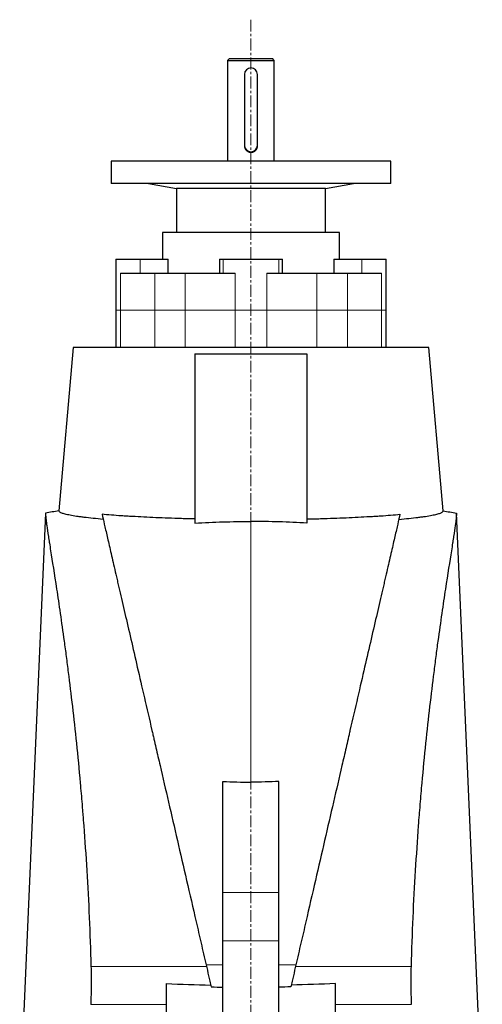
# Model space of a CAD drawing. Header units: millimetres. Extents: x 349 to 3828, y 433 to 5284.
# Tile 11 of 11: x 3203 to 3699, y 4195 to 5251. Entities that reach past the tile are written whole.
import ezdxf

# ---------------------------------------------------------------- set-up
doc = ezdxf.new("R2010")
doc.units = ezdxf.units.MM
doc.linetypes.add('CENTERX2', pattern=[20.32, 12.7, -2.54, 2.54, -2.54])
doc.layers.add('FORMAT', color=7, linetype='Continuous')

msp = doc.modelspace()

# ---------------------------------------------------------------- linework, layer by layer
at = {"color": 7, "linetype": 'Continuous', "lineweight": 25}
for p, q in [((3428.3, 5209.6), (3426.3, 5207.6)), ((3426.3, 5207.6), (3426.3, 5099.6)), ((3426.3, 5207.6), (3476.3, 5207.6)), ((3428.3, 5209.6), (3474.3, 5209.6)), ((3476.3, 5207.6), (3474.3, 5209.6)), ((3476.3, 5099.6), (3476.3, 5207.6)), ((3444.3, 5192.6), (3444.3, 5116.6)), ((3458.3, 5116.6), (3458.3, 5192.6)), ((3301.3, 5099.6), (3301.3, 5075.6)), ((3601.3, 5099.6), (3301.3, 5099.6)), ((3601.3, 5075.6), (3601.3, 5099.6)), ((3601.3, 5075.6), (3301.3, 5075.6)), ((3341.3, 5075.6), (3371.6, 5070.2)), ((3371.6, 5070.2), (3371.6, 5023.1)), ((3531.1, 5070.2), (3371.6, 5070.2)), ((3531.1, 5070.2), (3561.3, 5075.6)), ((3531.1, 5023.1), (3531.1, 5070.2)), ((3356.3, 5023.1), (3356.3, 4994.6)), ((3546.3, 5023.1), (3356.3, 5023.1)), ((3546.3, 4994.6), (3546.3, 5023.1)), ((3306.3, 4994.6), (3306.3, 4939.6)), ((3306.3, 4994.6), (3332.4, 4994.6)), ((3332.4, 4994.6), (3362.5, 4994.6)), ((3362.5, 4979.6), (3362.5, 4994.6)), ((3417.6, 4994.6), (3417.6, 4979.6)), ((3417.6, 4994.6), (3421.6, 4994.6)), ((3421.6, 4994.6), (3481.1, 4994.6)), ((3481.1, 4994.6), (3485, 4994.6)), ((3485, 4979.6), (3485, 4994.6)), ((3540.2, 4994.6), (3540.2, 4979.6)), ((3540.2, 4994.6), (3570.3, 4994.6)), ((3570.3, 4994.6), (3596.3, 4994.6)), ((3596.3, 4939.6), (3596.3, 4994.6)), ((3311.6, 4979.6), (3348.1, 4979.6)), ((3348.1, 4979.6), (3380.9, 4979.6)), ((3380.9, 4979.6), (3434.4, 4979.6)), ((3468.2, 4979.6), (3521.8, 4979.6)), ((3521.8, 4979.6), (3554.6, 4979.6)), ((3554.6, 4979.6), (3591.1, 4979.6)), ((3306.3, 4939.6), (3306.3, 4899.6)), ((3596.3, 4899.6), (3596.3, 4939.6)), ((3260.7, 4899.6), (3245.4, 4724.5)), ((3451.3, 4899.6), (3260.7, 4899.6)), ((3391.3, 4893), (3391.3, 4711.4)), ((3391.3, 4893), (3511.3, 4893)), ((3642, 4899.6), (3451.3, 4899.6)), ((3511.3, 4893), (3511.3, 4711.4)), ((3657.3, 4724.5), (3642, 4899.6)), ((3231.2, 4722), (3203.4, 4086)), ((3699.3, 4086), (3671.5, 4722)), ((3421.3, 4315.1), (3421.3, 4434.2)), ((3481.3, 4315.1), (3481.3, 4434.2)), ((3421.3, 4263.2), (3421.3, 4315.1)), ((3481.3, 4263.2), (3481.3, 4315.1)), ((3421.3, 4073), (3421.3, 4263.2)), ((3481.3, 4073), (3481.3, 4263.2)), ((3360.7, 4184.4), (3360.7, 4217.4)), ((3541.9, 4184.4), (3541.9, 4217.4))]:
    msp.add_line(p, q, dxfattribs=at)
at = {"color": 8, "linetype": 'Continuous', "lineweight": 18}
for p, q in [((3332.4, 4994.6), (3332.4, 4979.6)), ((3421.6, 4994.6), (3421.6, 4979.6)), ((3481.1, 4994.6), (3481.1, 4979.6)), ((3570.3, 4994.6), (3570.3, 4979.6)), ((3311.6, 4979.6), (3311.6, 4939.6)), ((3348.1, 4979.6), (3348.1, 4939.6)), ((3380.9, 4979.6), (3380.9, 4939.6)), ((3434.4, 4979.6), (3434.4, 4939.6)), ((3468.2, 4979.6), (3468.2, 4939.6)), ((3521.8, 4979.6), (3521.8, 4939.6)), ((3554.6, 4979.6), (3554.6, 4939.6)), ((3591.1, 4979.6), (3591.1, 4939.6)), ((3311.6, 4939.6), (3306.3, 4939.6)), ((3348.1, 4939.6), (3311.6, 4939.6)), ((3311.6, 4939.6), (3311.6, 4899.6)), ((3380.9, 4939.6), (3348.1, 4939.6)), ((3348.1, 4939.6), (3348.1, 4899.6)), ((3434.4, 4939.6), (3380.9, 4939.6)), ((3380.9, 4939.6), (3380.9, 4899.6)), ((3434.4, 4939.6), (3468.2, 4939.6)), ((3434.4, 4939.6), (3434.4, 4899.6)), ((3468.2, 4939.6), (3468.2, 4899.6)), ((3468.2, 4939.6), (3521.8, 4939.6)), ((3521.8, 4939.6), (3521.8, 4899.6)), ((3521.8, 4939.6), (3554.6, 4939.6)), ((3554.6, 4939.6), (3554.6, 4899.6)), ((3554.6, 4939.6), (3591.1, 4939.6)), ((3591.1, 4939.6), (3591.1, 4899.6)), ((3591.1, 4939.6), (3596.3, 4939.6)), ((3481.3, 4315.1), (3421.3, 4315.1)), ((3481.3, 4263.2), (3421.3, 4263.2))]:
    msp.add_line(p, q, dxfattribs=at)
at = {"color": 7, "linetype": 'Continuous', "lineweight": 25}
for centre, start, end in [((3451.3, 5192.6), 0, 180), ((3451.3, 5116.6), 180, 0)]:
    msp.add_arc(centre, 7, start, end, dxfattribs=at)
for points, knots in [([(3444.3, 5116.1), (3444.3, 5115.6), (3444.4, 5115.1), (3444.5, 5114.5), (3444.6, 5114.2), (3444.7, 5113.8), (3444.8, 5113.6), (3445.1, 5113), (3445.3, 5112.6), (3445.6, 5112), (3445.8, 5111.8), (3446.1, 5111.4), (3446.2, 5111.3), (3446.7, 5110.8), (3447.1, 5110.5), (3447.8, 5110), (3448.2, 5109.8), (3448.9, 5109.5), (3449.1, 5109.4), (3449.5, 5109.3), (3449.7, 5109.2), (3450.4, 5109.1), (3450.9, 5109.1), (3451.8, 5109.1), (3452.3, 5109.1), (3453.2, 5109.3), (3453.6, 5109.4), (3454.2, 5109.7), (3454.4, 5109.8), (3454.8, 5110), (3455, 5110.1), (3455.4, 5110.4), (3455.6, 5110.5), (3456, 5110.8), (3456.1, 5111), (3456.6, 5111.4), (3456.9, 5111.8), (3457.4, 5112.5), (3457.6, 5113), (3458, 5113.8), (3458.1, 5114.2), (3458.2, 5114.9), (3458.3, 5115.1), (3458.3, 5115.6), (3458.3, 5115.8), (3458.3, 5116.1)], [0, 0, 0, 0, 0.0625, 0.0625, 0.09375, 0.09375, 0.125, 0.125, 0.1875, 0.1875, 0.21875, 0.21875, 0.25, 0.25, 0.3125, 0.3125, 0.375, 0.375, 0.40625, 0.40625, 0.4375, 0.4375, 0.5, 0.5, 0.5625, 0.5625, 0.625, 0.625, 0.65625, 0.65625, 0.6875, 0.6875, 0.71875, 0.71875, 0.75, 0.75, 0.8125, 0.8125, 0.875, 0.875, 0.9375, 0.9375, 0.96875, 0.96875, 1, 1, 1, 1]), ([(3231.2, 4722), (3231.2, 4721.4), (3231.2, 4720.7), (3231.2, 4718.9), (3231.3, 4718), (3231.5, 4715.7), (3231.7, 4714.5), (3232, 4711.8), (3232.2, 4710.3), (3232.9, 4705.3), (3233.5, 4701.5), (3234.3, 4695.9), (3234.5, 4694.7), (3234.9, 4692.3), (3235.1, 4691.1), (3235.7, 4687.3), (3236.1, 4684.6), (3238.3, 4670.4), (3240.5, 4656.7), (3244.2, 4632.5), (3245.5, 4623.8), (3248.2, 4605.2), (3249.6, 4595.2), (3251.4, 4582), (3251.8, 4579.3), (3252.5, 4573.8), (3252.9, 4571.1), (3254, 4562.7), (3254.7, 4557), (3256.9, 4539.6), (3258.4, 4527.4), (3261.3, 4502.1), (3262.8, 4488.9), (3265.6, 4461.5), (3267, 4447.3), (3268.9, 4425.2), (3269.6, 4417.7), (3270.4, 4408.1), (3270.5, 4406.2), (3270.8, 4402.4), (3271, 4400.4), (3271.4, 4394.6), (3271.8, 4390.7), (3273.2, 4371.1), (3274.3, 4355), (3276.3, 4322.2), (3277.2, 4305.4), (3278.7, 4271.2), (3279.3, 4253.8), (3279.8, 4235.9)], [0, 0, 0, 0, 0.03125, 0.03125, 0.0625, 0.0625, 0.09375, 0.09375, 0.125, 0.125, 0.1875, 0.1875, 0.203125, 0.203125, 0.21875, 0.21875, 0.25, 0.25, 0.375, 0.375, 0.4375, 0.4375, 0.5, 0.5, 0.515625, 0.515625, 0.53125, 0.53125, 0.5625, 0.5625, 0.625, 0.625, 0.6875, 0.6875, 0.75, 0.75, 0.78125, 0.78125, 0.789062, 0.789062, 0.796875, 0.796875, 0.8125, 0.8125, 0.875, 0.875, 0.9375, 0.9375, 1, 1, 1, 1]), ([(3292.9, 4715.4), (3289.1, 4715.7), (3285.5, 4716), (3278.7, 4716.8), (3275.5, 4717.1), (3271.8, 4717.6), (3271, 4717.7), (3269.6, 4717.9), (3268.9, 4718), (3266.8, 4718.2), (3265.5, 4718.4), (3261.7, 4719), (3259.5, 4719.4), (3255.5, 4720.2), (3253.7, 4720.6), (3250.7, 4721.3), (3249.4, 4721.7), (3247.9, 4722.3), (3247.4, 4722.5), (3246.7, 4722.9), (3246.3, 4723.1), (3245.6, 4723.7), (3245.4, 4724.1), (3245.4, 4724.5)], [0, 0, 0, 0, 0.125, 0.125, 0.25, 0.25, 0.28125, 0.28125, 0.3125, 0.3125, 0.375, 0.375, 0.5, 0.5, 0.625, 0.625, 0.75, 0.75, 0.8125, 0.8125, 0.875, 0.875, 1, 1, 1, 1]), ([(3391.3, 4715.8), (3388.9, 4715.8), (3386.5, 4715.9), (3381.6, 4716), (3379.2, 4716.1), (3372.1, 4716.3), (3367.4, 4716.5), (3358.3, 4716.8), (3353.8, 4717), (3345, 4717.3), (3340.7, 4717.5), (3332.3, 4718), (3328.1, 4718.2), (3323.1, 4718.5), (3322.1, 4718.5), (3320.1, 4718.6), (3319.1, 4718.7), (3316.2, 4718.9), (3314.3, 4719), (3305, 4719.6), (3298, 4720.2), (3291.7, 4720.8)], [0, 0, 0, 0, 0.0625, 0.0625, 0.125, 0.125, 0.25, 0.25, 0.375, 0.375, 0.5, 0.5, 0.625, 0.625, 0.65625, 0.65625, 0.6875, 0.6875, 0.75, 0.75, 1, 1, 1, 1]), ([(3291.7, 4720.8), (3292.4, 4717.7), (3293.2, 4714.3), (3295, 4706.4), (3296, 4702), (3298.3, 4692.2), (3299.5, 4686.8), (3302.2, 4675), (3303.7, 4668.6), (3306.1, 4658.3), (3306.9, 4654.7), (3308.2, 4649.1), (3308.6, 4647.2), (3309.5, 4643.4), (3310, 4641.4), (3312.3, 4631.5), (3314.2, 4623.2), (3318.2, 4605.7), (3320.4, 4596.5), (3324.8, 4577.3), (3327.1, 4567.2), (3331.9, 4546.3), (3334.4, 4535.4), (3339.7, 4512.8), (3342.4, 4501.1), (3345.5, 4487.4), (3345.9, 4485.9), (3346.6, 4482.8), (3347, 4481.2), (3348, 4476.6), (3348.7, 4473.5), (3350.9, 4464.1), (3352.4, 4457.7), (3356.8, 4438.5), (3359.8, 4425.4), (3366, 4398.6), (3369.2, 4384.9), (3375.6, 4357), (3378.9, 4342.7), (3385.7, 4313.6), (3389.1, 4298.8), (3394.3, 4276.1), (3396.1, 4268.5), (3399.6, 4253.1), (3401.4, 4245.3), (3403.2, 4237.6)], [0, 0, 0, 0, 0.0625, 0.0625, 0.125, 0.125, 0.1875, 0.1875, 0.25, 0.25, 0.28125, 0.28125, 0.296875, 0.296875, 0.3125, 0.3125, 0.375, 0.375, 0.4375, 0.4375, 0.5, 0.5, 0.5625, 0.5625, 0.625, 0.625, 0.632812, 0.632812, 0.640625, 0.640625, 0.65625, 0.65625, 0.6875, 0.6875, 0.75, 0.75, 0.8125, 0.8125, 0.875, 0.875, 0.9375, 0.9375, 0.96875, 0.96875, 1, 1, 1, 1]), ([(3611, 4720.8), (3610.3, 4717.7), (3609.5, 4714.3), (3607.7, 4706.4), (3606.7, 4702), (3604.4, 4692.2), (3603.2, 4686.8), (3600.5, 4675), (3599, 4668.6), (3596.6, 4658.3), (3595.8, 4654.7), (3594.5, 4649.1), (3594, 4647.2), (3593.2, 4643.4), (3592.7, 4641.4), (3590.4, 4631.5), (3588.5, 4623.2), (3584.5, 4605.7), (3582.3, 4596.5), (3577.9, 4577.3), (3575.6, 4567.2), (3570.7, 4546.3), (3568.2, 4535.4), (3563, 4512.8), (3560.3, 4501.1), (3557.1, 4487.4), (3556.8, 4485.9), (3556.1, 4482.8), (3555.7, 4481.2), (3554.7, 4476.6), (3553.9, 4473.5), (3551.8, 4464.1), (3550.3, 4457.7), (3545.9, 4438.5), (3542.8, 4425.4), (3536.6, 4398.6), (3533.5, 4384.9), (3527, 4357), (3523.7, 4342.7), (3517, 4313.6), (3513.6, 4298.8), (3508.4, 4276.1), (3506.6, 4268.5), (3503, 4253.1), (3501.3, 4245.3), (3499.5, 4237.6)], [0, 0, 0, 0, 0.0625, 0.0625, 0.125, 0.125, 0.1875, 0.1875, 0.25, 0.25, 0.28125, 0.28125, 0.296875, 0.296875, 0.3125, 0.3125, 0.375, 0.375, 0.4375, 0.4375, 0.5, 0.5, 0.5625, 0.5625, 0.625, 0.625, 0.632812, 0.632812, 0.640625, 0.640625, 0.65625, 0.65625, 0.6875, 0.6875, 0.75, 0.75, 0.8125, 0.8125, 0.875, 0.875, 0.9375, 0.9375, 0.96875, 0.96875, 1, 1, 1, 1]), ([(3511.3, 4715.8), (3513.8, 4715.8), (3516.2, 4715.9), (3521.1, 4716), (3523.5, 4716.1), (3530.6, 4716.3), (3535.3, 4716.5), (3544.4, 4716.8), (3548.9, 4717), (3557.7, 4717.3), (3562, 4717.5), (3570.4, 4718), (3574.5, 4718.2), (3579.6, 4718.5), (3580.6, 4718.5), (3582.6, 4718.6), (3583.5, 4718.7), (3586.5, 4718.9), (3588.4, 4719), (3597.7, 4719.6), (3604.6, 4720.2), (3611, 4720.8)], [0, 0, 0, 0, 0.0625, 0.0625, 0.125, 0.125, 0.25, 0.25, 0.375, 0.375, 0.5, 0.5, 0.625, 0.625, 0.65625, 0.65625, 0.6875, 0.6875, 0.75, 0.75, 1, 1, 1, 1]), ([(3609.8, 4715.4), (3613.6, 4715.7), (3617.2, 4716), (3624, 4716.8), (3627.2, 4717.1), (3630.9, 4717.6), (3631.6, 4717.7), (3633.1, 4717.9), (3633.8, 4718), (3635.9, 4718.2), (3637.2, 4718.4), (3640.9, 4719), (3643.2, 4719.4), (3647.2, 4720.2), (3649, 4720.6), (3652, 4721.3), (3653.3, 4721.7), (3654.8, 4722.3), (3655.3, 4722.5), (3656, 4722.9), (3656.3, 4723.1), (3657.1, 4723.7), (3657.3, 4724.1), (3657.3, 4724.5)], [0, 0, 0, 0, 0.125, 0.125, 0.25, 0.25, 0.28125, 0.28125, 0.3125, 0.3125, 0.375, 0.375, 0.5, 0.5, 0.625, 0.625, 0.75, 0.75, 0.8125, 0.8125, 0.875, 0.875, 1, 1, 1, 1]), ([(3671.5, 4722), (3671.5, 4721.4), (3671.5, 4720.7), (3671.4, 4718.9), (3671.4, 4718), (3671.2, 4715.7), (3671, 4714.5), (3670.7, 4711.8), (3670.5, 4710.3), (3669.8, 4705.3), (3669.2, 4701.5), (3668.4, 4695.9), (3668.2, 4694.7), (3667.8, 4692.3), (3667.6, 4691.1), (3667, 4687.3), (3666.6, 4684.6), (3664.3, 4670.4), (3662.2, 4656.7), (3658.5, 4632.5), (3657.2, 4623.8), (3654.5, 4605.2), (3653.1, 4595.2), (3651.2, 4582), (3650.9, 4579.3), (3650.2, 4573.8), (3649.8, 4571.1), (3648.7, 4562.7), (3648, 4557), (3645.7, 4539.6), (3644.3, 4527.4), (3641.4, 4502.1), (3639.9, 4488.9), (3637.1, 4461.5), (3635.7, 4447.3), (3633.7, 4425.2), (3633.1, 4417.7), (3632.3, 4408.1), (3632.2, 4406.2), (3631.8, 4402.4), (3631.7, 4400.4), (3631.2, 4394.6), (3630.9, 4390.7), (3629.5, 4371.1), (3628.4, 4355), (3626.4, 4322.2), (3625.5, 4305.4), (3624, 4271.2), (3623.4, 4253.8), (3622.9, 4235.9)], [0, 0, 0, 0, 0.03125, 0.03125, 0.0625, 0.0625, 0.09375, 0.09375, 0.125, 0.125, 0.1875, 0.1875, 0.203125, 0.203125, 0.21875, 0.21875, 0.25, 0.25, 0.375, 0.375, 0.4375, 0.4375, 0.5, 0.5, 0.515625, 0.515625, 0.53125, 0.53125, 0.5625, 0.5625, 0.625, 0.625, 0.6875, 0.6875, 0.75, 0.75, 0.78125, 0.78125, 0.789063, 0.789063, 0.796875, 0.796875, 0.8125, 0.8125, 0.875, 0.875, 0.9375, 0.9375, 1, 1, 1, 1]), ([(3391.3, 4711.4), (3401.3, 4712), (3411.3, 4712.4), (3431.3, 4713), (3441.3, 4713.1), (3451.3, 4713.1)], [0, 0, 0, 0, 0.5, 0.5, 1, 1, 1, 1]), ([(3511.3, 4711.4), (3501.3, 4712), (3491.4, 4712.4), (3471.4, 4713), (3461.3, 4713.1), (3451.3, 4713.1)], [0, 0, 0, 0, 0.5, 0.5, 1, 1, 1, 1]), ([(3279.8, 4235.9), (3279.9, 4232.7), (3280, 4229.4), (3280, 4222.7), (3280, 4219.3), (3280, 4209), (3279.8, 4202.2), (3279.5, 4195.2)], [0, 0, 0, 0, 0.25, 0.25, 0.5, 0.5, 1, 1, 1, 1]), ([(3403.2, 4237.6), (3404.1, 4233.7), (3405, 4229.8), (3406.4, 4223.9), (3406.8, 4221.9), (3407.8, 4217.9), (3408.2, 4215.9), (3408.7, 4213.9)], [0, 0, 0, 0, 0.5, 0.5, 0.75, 0.75, 1, 1, 1, 1]), ([(3499.5, 4237.6), (3498.6, 4233.7), (3497.7, 4229.8), (3496.3, 4223.9), (3495.8, 4221.9), (3494.9, 4217.9), (3494.5, 4215.9), (3494, 4213.9)], [0, 0, 0, 0, 0.5, 0.5, 0.75, 0.75, 1, 1, 1, 1]), ([(3622.9, 4235.9), (3622.8, 4232.7), (3622.7, 4229.4), (3622.7, 4222.7), (3622.6, 4219.3), (3622.7, 4209), (3622.9, 4202.2), (3623.1, 4195.2)], [0, 0, 0, 0, 0.25, 0.25, 0.5, 0.5, 1, 1, 1, 1])]:
    msp.add_open_spline(points, degree=3, knots=knots, dxfattribs=at)
for points in [[(3245.4, 4724.5), (3240.7, 4723.7), (3235.9, 4722.9), (3231.2, 4722)], [(3657.3, 4724.5), (3662, 4723.7), (3666.8, 4722.9), (3671.5, 4722)], [(3421.3, 4434.2), (3431.3, 4433.8), (3441.3, 4433.5), (3451.3, 4433.5)], [(3481.3, 4434.2), (3471.4, 4433.8), (3461.4, 4433.5), (3451.3, 4433.5)], [(3360.7, 4217.4), (3376.5, 4216.7), (3392.3, 4216.2), (3408.2, 4215.9)], [(3408.7, 4213.9), (3412.9, 4213.8), (3417.1, 4213.7), (3421.3, 4213.7)], [(3494, 4213.9), (3489.8, 4213.8), (3485.6, 4213.7), (3481.3, 4213.7)], [(3541.9, 4217.4), (3526.2, 4216.7), (3510.3, 4216.2), (3494.5, 4215.9)]]:
    msp.add_open_spline(points, degree=3, dxfattribs=at)
at = {"color": 8, "linetype": 'Continuous', "lineweight": 18}
for points, knots in [([(3451.3, 4713.1), (3451.3, 4707.7), (3451.3, 4701.4), (3451.3, 4687.1), (3451.3, 4679.2), (3451.3, 4661.6), (3451.3, 4651.9), (3451.3, 4631.1), (3451.3, 4619.9), (3451.3, 4596), (3451.3, 4583.3), (3451.3, 4556.5), (3451.3, 4542.5), (3451.3, 4513.2), (3451.3, 4497.9), (3451.3, 4466.4), (3451.3, 4450.2), (3451.3, 4433.5)], [0, 0, 0, 0, 0.125, 0.125, 0.25, 0.25, 0.375, 0.375, 0.5, 0.5, 0.625, 0.625, 0.75, 0.75, 0.875, 0.875, 1, 1, 1, 1]), ([(3403.6, 4235.9), (3383.1, 4235.9), (3362.5, 4235.9), (3331.5, 4235.9), (3321.2, 4235.9), (3300.5, 4235.9), (3290.1, 4235.9), (3279.8, 4235.9)], [0, 0, 0, 0, 0.5, 0.5, 0.75, 0.75, 1, 1, 1, 1]), ([(3499.1, 4235.9), (3519.6, 4235.9), (3540.2, 4235.9), (3571.2, 4235.9), (3581.5, 4235.9), (3602.2, 4235.9), (3612.5, 4235.9), (3622.9, 4235.9)], [0, 0, 0, 0, 0.5, 0.5, 0.75, 0.75, 1, 1, 1, 1]), ([(3360.7, 4195.2), (3347.2, 4195.2), (3333.7, 4195.2), (3306.6, 4195.2), (3293.1, 4195.2), (3279.5, 4195.2)], [0, 0, 0, 0, 0.5, 0.5, 1, 1, 1, 1]), ([(3541.9, 4195.2), (3555.4, 4195.2), (3569, 4195.2), (3596.1, 4195.2), (3609.6, 4195.2), (3623.1, 4195.2)], [0, 0, 0, 0, 0.5, 0.5, 1, 1, 1, 1])]:
    msp.add_open_spline(points, degree=3, knots=knots, dxfattribs=at)
for points in [[(3421.3, 4237.6), (3415.3, 4237.6), (3409.3, 4237.6), (3403.2, 4237.6)], [(3481.3, 4237.6), (3487.4, 4237.6), (3493.4, 4237.6), (3499.5, 4237.6)]]:
    msp.add_open_spline(points, degree=3, dxfattribs=at)
at = {"layer": 'FORMAT', "linetype": 'CENTERX2', "lineweight": 18}
msp.add_line((3451.3, 5251.3), (3451.3, 1981.1), dxfattribs=at)

doc.saveas('drawing.dxf')
